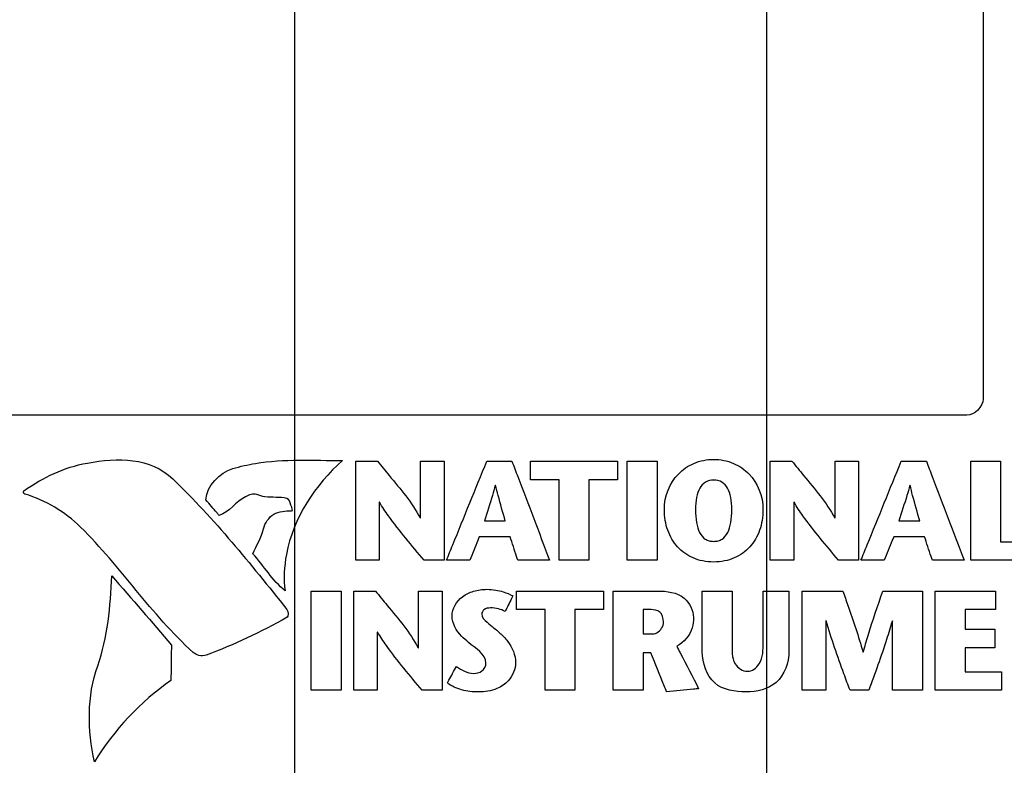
# Model space of a CAD drawing. Header units: inches. Extents: x 0 to 34, y 0 to 22.
# Tile 28 of 100: x 11.7 to 13.5, y 9.3 to 10.7. Entities that reach past the tile are written whole.
import ezdxf

# ---------------------------------------------------------------- set-up
doc = ezdxf.new("R2010")
doc.units = ezdxf.units.IN
doc.header["$LTSCALE"] = 1.87
doc.header["$MEASUREMENT"] = 0
doc.layers.get('0').update_dxf_attribs({"linetype": 'CONTINUOUS'})
doc.layers.add('DATUMCURVES', color=7, linetype='CONTINUOUS')
doc.layers.add('DIMENSIONS', color=7, linetype='CONTINUOUS')
doc.styles.get("Standard").update_dxf_attribs({"font": 'txt', "width": 0.8})
doc.dimstyles.new('DIMSTYLE_1', dxfattribs={"dimtxt": 0.125, "dimasz": 0.18, "dimexe": 0.18, "dimexo": 0.0625, "dimgap": 0.09, "dimtad": 0, "dimtih": 1, "dimtoh": 1, "dimdec": 3, "dimzin": 4, "dimdsep": 46, "dimtxsty": 'STANDARD', "dimblk": '_FILLED', "dimblk1": '_FILLED', "dimblk2": '_FILLED', "dimcen": 0.09, "dimadec": 0, "dimazin": 0, "dimtp": 0.001, "dimtm": 0.001, "dimtfac": 1, "dimtdec": 3, "dimtofl": 0, "dimtmove": 0, "dimatfit": 3, "dimldrblk": '_FILLED', "dimfxl": 1, "dimtolj": 1, "dimtzin": 4, "dimarcsym": 0})

# ---------------------------------------------------------------- blocks, each defined once
blk = doc.blocks.new('_FILLED')
at = {"color": 0, "linetype": 'BYBLOCK'}
blk.add_solid([(0, 0), (-1, 0.174), (-1, -0.174)], dxfattribs=at)
blk = doc.blocks.new('*D17')
at = {"layer": 'DIMENSIONS', "color": 2, "linetype": 'CONTINUOUS'}
for p, q in [((11.3041, 12.5223), (11.3041, 7.5765)), ((12.1791, 12.5223), (12.1791, 7.5765)), ((11.3041, 7.7015), (10.9473, 7.7015)), ((12.1791, 7.7015), (12.5391, 7.7015))]:
    blk.add_line(p, q, dxfattribs=at)
at = {"layer": 'DIMENSIONS', "color": 2, "linetype": 'CONTINUOUS', "xscale": 0.18, "yscale": 0.18, "zscale": 0.18}
blk.add_blockref('_FILLED', (11.3041, 7.7015), dxfattribs=at)
at = {"layer": 'DIMENSIONS', "color": 2, "linetype": 'CONTINUOUS', "xscale": 0.18, "yscale": 0.18, "zscale": 0.18, "rotation": 180}
blk.add_blockref('_FILLED', (12.1791, 7.7015), dxfattribs=at)
at = {"layer": 'DIMENSIONS', "color": 2, "linetype": 'CONTINUOUS', "width": 0.8}
for s, p in [('4X ', (9.3598, 7.639)), ('.875', (9.6598, 7.639)), ('[', (10.1848, 7.639)), ('22.23', (10.2848, 7.639)), (']', (10.7848, 7.639))]:
    blk.add_text(s, height=0.125, dxfattribs=at).set_placement(p)
blk = doc.blocks.new('*D18')
at = {"layer": 'DIMENSIONS', "color": 2, "linetype": 'CONTINUOUS'}
for p, q in [((12.1791, 12.5223), (12.1791, 7.3115)), ((13.0541, 12.5223), (13.0541, 7.3115)), ((12.1791, 7.4365), (11.8191, 7.4365)), ((13.0541, 7.4365), (13.3215, 7.4365))]:
    blk.add_line(p, q, dxfattribs=at)
at = {"layer": 'DIMENSIONS', "color": 2, "linetype": 'CONTINUOUS', "xscale": 0.18, "yscale": 0.18, "zscale": 0.18}
blk.add_blockref('_FILLED', (12.1791, 7.4365), dxfattribs=at)
at = {"layer": 'DIMENSIONS', "color": 2, "linetype": 'CONTINUOUS', "xscale": 0.18, "yscale": 0.18, "zscale": 0.18, "rotation": 180}
blk.add_blockref('_FILLED', (13.0541, 7.4365), dxfattribs=at)
at = {"layer": 'DIMENSIONS', "color": 2, "linetype": 'CONTINUOUS', "width": 0.8}
for s, p in [('.875', (13.584, 7.374)), ('[', (14.109, 7.374)), ('22.23', (14.209, 7.374)), (']', (14.709, 7.374)), ('4X', (13.384, 7.374))]:
    blk.add_text(s, height=0.125, dxfattribs=at).set_placement(p)
blk = doc.blocks.new('*D24')
at = {"layer": 'DIMENSIONS', "color": 2, "linetype": 'CONTINUOUS'}
for p, q in [((14.8785, 10.4104), (17.9417, 10.4104)), ((17.8167, 10.4104), (17.8167, 9.5889)), ((17.8167, 8.3393), (17.8167, 9.3389)), ((12.8766, 8.3393), (17.9417, 8.3393))]:
    blk.add_line(p, q, dxfattribs=at)
at = {"layer": 'DIMENSIONS', "color": 2, "linetype": 'CONTINUOUS', "xscale": 0.18, "yscale": 0.18, "zscale": 0.18}
for p, rotation in [((17.8167, 10.4104), 90), ((17.8167, 8.3393), 270)]:
    blk.add_blockref('_FILLED', p, dxfattribs=dict(at, rotation=rotation))
at = {"layer": 'DIMENSIONS', "color": 2, "linetype": 'CONTINUOUS', "width": 0.8}
for s, p in [('2.071', (17.1542, 9.4014)), ('[', (17.7792, 9.4014)), ('52.61', (17.8792, 9.4014)), (']', (18.3792, 9.4014))]:
    blk.add_text(s, height=0.125, dxfattribs=at).set_placement(p)

msp = doc.modelspace()

# ---------------------------------------------------------------- linework, layer by layer
at = {"color": 7, "linetype": 'CONTINUOUS'}
msp.add_arc((12.8141, 35.8768), 26.75, 262.80027, 277.19973, dxfattribs=at)
at = {"layer": 'DATUMCURVES', "color": 40, "linetype": 'CONTINUOUS'}
for points, knots in [([(13.4555, 14.6138, 0.8645), (13.4555, 14.3728, 0.8645), (13.4555, 12.831, 0.8645), (13.4555, 11.2891, 0.8645), (13.4555, 9.9881, 0.8645)], [0, 0, 0, 0, 0.15625, 1, 1, 1, 1]), ([(13.4255, 9.9581, 0.8645), (13.2297, 9.9581, 0.8645), (11.9764, 9.9581, 0.8645), (10.723, 9.9581, 0.8645), (9.6655, 9.9581, 0.8645)], [0, 0, 0, 0, 0.15625, 1, 1, 1, 1]), ([(12.0649, 9.8594, 0.8645), (12.0788, 9.8633, 0.8645), (12.1454, 9.8787, 0.8645), (12.2144, 9.874, 0.8645), (12.2682, 9.8744, 0.8645)], [0, 0, 0, 0, 0.211293, 1, 1, 1, 1]), ([(12.2682, 9.8744, 0.8645), (12.2178, 9.8294, 0.8645), (12.1633, 9.7466, 0.8645), (12.159, 9.655, 0.8645), (12.1619, 9.6326, 0.8645)], [0, 0, 0, 0, 0.749486, 1, 1, 1, 1]), ([(12.2928, 9.6893, 0.8645), (12.2928, 9.6989, 0.8645), (12.2928, 9.7601, 0.8645), (12.2928, 9.8214, 0.8645), (12.2928, 9.8731, 0.8645)], [0, 0, 0, 0, 0.15625, 1, 1, 1, 1]), ([(12.2928, 9.8731, 0.8645), (12.2949, 9.8731, 0.8645), (12.3083, 9.8731, 0.8645), (12.3217, 9.8731, 0.8645), (12.333, 9.8731, 0.8645)], [0, 0, 0, 0, 0.15625, 1, 1, 1, 1]), ([(12.333, 9.8731, 0.8645), (12.3402, 9.8642, 0.8645), (12.3678, 9.8301, 0.8645), (12.3972, 9.7966, 0.8645), (12.4123, 9.7678, 0.8645)], [0, 0, 0, 0, 0.261004, 1, 1, 1, 1]), ([(12.4128, 9.7678, 0.8645), (12.4128, 9.7733, 0.8645), (12.4128, 9.8084, 0.8645), (12.4128, 9.8435, 0.8645), (12.4128, 9.8731, 0.8645)], [0, 0, 0, 0, 0.15625, 1, 1, 1, 1]), ([(12.4128, 9.8731, 0.8645), (12.4151, 9.8731, 0.8645), (12.4296, 9.8731, 0.8645), (12.4442, 9.8731, 0.8645), (12.4564, 9.8731, 0.8645)], [0, 0, 0, 0, 0.15625, 1, 1, 1, 1]), ([(12.4564, 9.8731, 0.8645), (12.4564, 9.8635, 0.8645), (12.4564, 9.8023, 0.8645), (12.4564, 9.741, 0.8645), (12.4564, 9.6893, 0.8645)], [0, 0, 0, 0, 0.15625, 1, 1, 1, 1]), ([(12.4609, 9.6893, 0.8645), (12.4648, 9.6989, 0.8645), (12.4898, 9.7601, 0.8645), (12.5147, 9.8214, 0.8645), (12.5358, 9.8731, 0.8645)], [0, 0, 0, 0, 0.15625, 1, 1, 1, 1]), ([(12.5358, 9.8731, 0.8645), (12.5382, 9.8731, 0.8645), (12.5537, 9.8731, 0.8645), (12.5692, 9.8731, 0.8645), (12.5822, 9.8731, 0.8645)], [0, 0, 0, 0, 0.15625, 1, 1, 1, 1]), ([(12.5822, 9.8731, 0.8645), (12.5859, 9.8635, 0.8645), (12.6092, 9.8023, 0.8645), (12.6325, 9.741, 0.8645), (12.6521, 9.6893, 0.8645)], [0, 0, 0, 0, 0.15625, 1, 1, 1, 1]), ([(12.6166, 9.8387, 0.8645), (12.6166, 9.8405, 0.8645), (12.6166, 9.852, 0.8645), (12.6166, 9.8634, 0.8645), (12.6166, 9.8731, 0.8645)], [0, 0, 0, 0, 0.15625, 1, 1, 1, 1]), ([(12.6166, 9.8731, 0.8645), (12.6251, 9.8731, 0.8645), (12.6789, 9.8731, 0.8645), (12.7327, 9.8731, 0.8645), (12.7782, 9.8731, 0.8645)], [0, 0, 0, 0, 0.15625, 1, 1, 1, 1]), ([(12.7782, 9.8731, 0.8645), (12.7782, 9.8713, 0.8645), (12.7782, 9.8599, 0.8645), (12.7782, 9.8484, 0.8645), (12.7782, 9.8387, 0.8645)], [0, 0, 0, 0, 0.15625, 1, 1, 1, 1]), ([(12.796, 9.6893, 0.8645), (12.796, 9.6989, 0.8645), (12.796, 9.7601, 0.8645), (12.796, 9.8214, 0.8645), (12.796, 9.8731, 0.8645)], [0, 0, 0, 0, 0.15625, 1, 1, 1, 1]), ([(12.796, 9.8731, 0.8645), (12.7989, 9.8731, 0.8645), (12.8174, 9.8731, 0.8645), (12.8359, 9.8731, 0.8645), (12.8514, 9.8731, 0.8645)], [0, 0, 0, 0, 0.15625, 1, 1, 1, 1]), ([(12.8514, 9.8731, 0.8645), (12.8514, 9.8635, 0.8645), (12.8514, 9.8023, 0.8645), (12.8514, 9.741, 0.8645), (12.8514, 9.6893, 0.8645)], [0, 0, 0, 0, 0.15625, 1, 1, 1, 1]), ([(12.8648, 9.7833, 0.8645), (12.8648, 9.809, 0.8645), (12.8795, 9.8439, 0.8645), (12.9182, 9.8711, 0.8645), (12.9562, 9.8789, 0.8645), (12.9943, 9.8711, 0.8645), (13.033, 9.8439, 0.8645), (13.0476, 9.809, 0.8645), (13.0476, 9.7833, 0.8645)], [0, 0, 0, 0, 0.249984, 0.374975, 0.499967, 0.624975, 0.749984, 1, 1, 1, 1]), ([(13.061, 9.6893, 0.8645), (13.061, 9.6989, 0.8645), (13.061, 9.7601, 0.8645), (13.061, 9.8214, 0.8645), (13.061, 9.8731, 0.8645)], [0, 0, 0, 0, 0.15625, 1, 1, 1, 1]), ([(13.061, 9.8731, 0.8645), (13.0631, 9.8731, 0.8645), (13.0765, 9.8731, 0.8645), (13.0899, 9.8731, 0.8645), (13.1012, 9.8731, 0.8645)], [0, 0, 0, 0, 0.15625, 1, 1, 1, 1]), ([(13.1012, 9.8731, 0.8645), (13.1084, 9.8642, 0.8645), (13.136, 9.8301, 0.8645), (13.1654, 9.7966, 0.8645), (13.1805, 9.7678, 0.8645)], [0, 0, 0, 0, 0.26101, 1, 1, 1, 1]), ([(13.1811, 9.7678, 0.8645), (13.1811, 9.7733, 0.8645), (13.1811, 9.8084, 0.8645), (13.1811, 9.8435, 0.8645), (13.1811, 9.8731, 0.8645)], [0, 0, 0, 0, 0.15625, 1, 1, 1, 1]), ([(13.1811, 9.8731, 0.8645), (13.1833, 9.8731, 0.8645), (13.1979, 9.8731, 0.8645), (13.2124, 9.8731, 0.8645), (13.2246, 9.8731, 0.8645)], [0, 0, 0, 0, 0.15625, 1, 1, 1, 1]), ([(13.2246, 9.8731, 0.8645), (13.2246, 9.8635, 0.8645), (13.2246, 9.8023, 0.8645), (13.2246, 9.741, 0.8645), (13.2246, 9.6893, 0.8645)], [0, 0, 0, 0, 0.15625, 1, 1, 1, 1]), ([(13.2291, 9.6893, 0.8645), (13.233, 9.6989, 0.8645), (13.258, 9.7601, 0.8645), (13.2829, 9.8214, 0.8645), (13.304, 9.8731, 0.8645)], [0, 0, 0, 0, 0.15625, 1, 1, 1, 1]), ([(13.304, 9.8731, 0.8645), (13.3064, 9.8731, 0.8645), (13.3219, 9.8731, 0.8645), (13.3374, 9.8731, 0.8645), (13.3504, 9.8731, 0.8645)], [0, 0, 0, 0, 0.15625, 1, 1, 1, 1]), ([(13.3504, 9.8731, 0.8645), (13.3541, 9.8635, 0.8645), (13.3774, 9.8023, 0.8645), (13.4007, 9.741, 0.8645), (13.4203, 9.6893, 0.8645)], [0, 0, 0, 0, 0.15625, 1, 1, 1, 1]), ([(13.4327, 9.8731, 0.8645), (13.4355, 9.8731, 0.8645), (13.454, 9.8731, 0.8645), (13.4725, 9.8731, 0.8645), (13.4881, 9.8731, 0.8645)], [0, 0, 0, 0, 0.15625, 1, 1, 1, 1]), ([(13.4327, 9.6893, 0.8645), (13.4327, 9.6989, 0.8645), (13.4327, 9.7601, 0.8645), (13.4327, 9.8214, 0.8645), (13.4327, 9.8731, 0.8645)], [0, 0, 0, 0, 0.15625, 1, 1, 1, 1]), ([(13.4881, 9.8731, 0.8645), (13.4881, 9.8653, 0.8645), (13.4881, 9.8155, 0.8645), (13.4881, 9.7657, 0.8645), (13.4881, 9.7237, 0.8645)], [0, 0, 0, 0, 0.15625, 1, 1, 1, 1]), ([(12.6697, 9.8387, 0.8645), (12.6669, 9.8387, 0.8645), (12.6493, 9.8387, 0.8645), (12.6316, 9.8387, 0.8645), (12.6166, 9.8387, 0.8645)], [0, 0, 0, 0, 0.15625, 1, 1, 1, 1]), ([(12.6697, 9.6893, 0.8645), (12.6697, 9.6971, 0.8645), (12.6697, 9.7469, 0.8645), (12.6697, 9.7967, 0.8645), (12.6697, 9.8387, 0.8645)], [0, 0, 0, 0, 0.15625, 1, 1, 1, 1]), ([(12.7782, 9.8387, 0.8645), (12.7754, 9.8387, 0.8645), (12.7577, 9.8387, 0.8645), (12.74, 9.8387, 0.8645), (12.7251, 9.8387, 0.8645)], [0, 0, 0, 0, 0.15625, 1, 1, 1, 1]), ([(12.7251, 9.8387, 0.8645), (12.7251, 9.8309, 0.8645), (12.7251, 9.7811, 0.8645), (12.7251, 9.7313, 0.8645), (12.7251, 9.6893, 0.8645)], [0, 0, 0, 0, 0.15625, 1, 1, 1, 1]), ([(12.9898, 9.7833, 0.8645), (12.9898, 9.7996, 0.8645), (12.986, 9.8201, 0.8645), (12.9725, 9.8352, 0.8645), (12.9562, 9.8393, 0.8645), (12.94, 9.8352, 0.8645), (12.9265, 9.8201, 0.8645), (12.9226, 9.7996, 0.8645), (12.9226, 9.7833, 0.8645)], [0, 0, 0, 0, 0.250007, 0.375011, 0.500015, 0.625011, 0.750007, 1, 1, 1, 1]), ([(12.5515, 9.8279, 0.8645), (12.5499, 9.8218, 0.8645), (12.5436, 9.7998, 0.8645), (12.5362, 9.7781, 0.8645), (12.5313, 9.7623, 0.8645)], [0, 0, 0, 0, 0.276524, 1, 1, 1, 1]), ([(12.5699, 9.7623, 0.8645), (12.5655, 9.7781, 0.8645), (12.5592, 9.7999, 0.8645), (12.5536, 9.8218, 0.8645), (12.552, 9.8279, 0.8645)], [0, 0, 0, 0, 0.722624, 1, 1, 1, 1]), ([(13.3197, 9.8279, 0.8645), (13.3181, 9.8218, 0.8645), (13.3118, 9.7998, 0.8645), (13.3044, 9.7781, 0.8645), (13.2995, 9.7623, 0.8645)], [0, 0, 0, 0, 0.276539, 1, 1, 1, 1]), ([(13.3381, 9.7623, 0.8645), (13.3337, 9.7781, 0.8645), (13.3274, 9.7999, 0.8645), (13.3218, 9.8218, 0.8645), (13.3202, 9.8279, 0.8645)], [0, 0, 0, 0, 0.722601, 1, 1, 1, 1]), ([(12.0395, 9.7725, 0.8645), (12.0383, 9.774, 0.8645), (12.0301, 9.7837, 0.8645), (12.022, 9.7934, 0.8645), (12.0151, 9.8015, 0.8645)], [0, 0, 0, 0, 0.15625, 1, 1, 1, 1]), ([(12.1653, 9.8037, 0.8645), (12.1521, 9.8072, 0.8645), (12.1326, 9.8044, 0.8645), (12.1141, 9.8092, 0.8645), (12.1092, 9.8111, 0.8645)], [0, 0, 0, 0, 0.721847, 1, 1, 1, 1]), ([(12.1737, 9.7807, 0.8645), (12.1773, 9.7806, 0.8645), (12.1709, 9.7945, 0.8645), (12.1699, 9.8024, 0.8645), (12.1653, 9.8037, 0.8645)], [0, 0, 0, 0, 0.42995, 1, 1, 1, 1]), ([(12.3364, 9.797, 0.8645), (12.3364, 9.7913, 0.8645), (12.3364, 9.7555, 0.8645), (12.3364, 9.7196, 0.8645), (12.3364, 9.6893, 0.8645)], [0, 0, 0, 0, 0.15625, 1, 1, 1, 1]), ([(12.4194, 9.6893, 0.8645), (12.3969, 9.7165, 0.8645), (12.3675, 9.7509, 0.8645), (12.3419, 9.7883, 0.8645), (12.3369, 9.797, 0.8645)], [0, 0, 0, 0, 0.779672, 1, 1, 1, 1]), ([(13.0476, 9.7833, 0.8645), (13.0476, 9.7696, 0.8645), (13.0433, 9.7437, 0.8645), (13.0249, 9.7124, 0.8645), (13.0007, 9.6949, 0.8645), (12.9768, 9.6875, 0.8645), (12.9562, 9.6855, 0.8645), (12.9356, 9.6875, 0.8645), (12.9118, 9.6949, 0.8645), (12.8876, 9.7124, 0.8645), (12.8692, 9.7437, 0.8645), (12.8648, 9.7696, 0.8645), (12.8648, 9.7833, 0.8645)], [0, 0, 0, 0, 0.125008, 0.250015, 0.375023, 0.437527, 0.500031, 0.562527, 0.625023, 0.750015, 0.875008, 1, 1, 1, 1]), ([(12.9226, 9.7833, 0.8645), (12.9226, 9.766, 0.8645), (12.9259, 9.7439, 0.8645), (12.938, 9.7295, 0.8645), (12.9474, 9.7252, 0.8645), (12.9562, 9.7241, 0.8645), (12.9651, 9.7252, 0.8645), (12.9745, 9.7295, 0.8645), (12.9865, 9.7439, 0.8645), (12.9898, 9.766, 0.8645), (12.9898, 9.7833, 0.8645)], [0, 0, 0, 0, 0.249993, 0.374989, 0.437488, 0.499986, 0.562488, 0.624989, 0.749993, 1, 1, 1, 1]), ([(13.1046, 9.797, 0.8645), (13.1046, 9.7913, 0.8645), (13.1046, 9.7555, 0.8645), (13.1046, 9.7196, 0.8645), (13.1046, 9.6893, 0.8645)], [0, 0, 0, 0, 0.15625, 1, 1, 1, 1]), ([(13.1876, 9.6893, 0.8645), (13.1651, 9.7165, 0.8645), (13.1357, 9.7509, 0.8645), (13.1101, 9.7883, 0.8645), (13.1052, 9.797, 0.8645)], [0, 0, 0, 0, 0.779681, 1, 1, 1, 1]), ([(12.1217, 9.7476, 0.8645), (12.1245, 9.7583, 0.8645), (12.1384, 9.7797, 0.8645), (12.1626, 9.781, 0.8645), (12.1737, 9.7807, 0.8645)], [0, 0, 0, 0, 0.500627, 1, 1, 1, 1]), ([(12.5313, 9.7623, 0.8645), (12.5333, 9.7623, 0.8645), (12.5462, 9.7623, 0.8645), (12.559, 9.7623, 0.8645), (12.5699, 9.7623, 0.8645)], [0, 0, 0, 0, 0.15625, 1, 1, 1, 1]), ([(13.2995, 9.7623, 0.8645), (13.3015, 9.7623, 0.8645), (13.3144, 9.7623, 0.8645), (13.3272, 9.7623, 0.8645), (13.3381, 9.7623, 0.8645)], [0, 0, 0, 0, 0.15625, 1, 1, 1, 1]), ([(12.5218, 9.7331, 0.8645), (12.5209, 9.7309, 0.8645), (12.5151, 9.7162, 0.8645), (12.5092, 9.7016, 0.8645), (12.5042, 9.6893, 0.8645)], [0, 0, 0, 0, 0.15625, 1, 1, 1, 1]), ([(12.5788, 9.7331, 0.8645), (12.5759, 9.7331, 0.8645), (12.5569, 9.7331, 0.8645), (12.5379, 9.7331, 0.8645), (12.5218, 9.7331, 0.8645)], [0, 0, 0, 0, 0.15625, 1, 1, 1, 1]), ([(12.5933, 9.6893, 0.8645), (12.5925, 9.6916, 0.8645), (12.5877, 9.7062, 0.8645), (12.5829, 9.7208, 0.8645), (12.5788, 9.7331, 0.8645)], [0, 0, 0, 0, 0.15625, 1, 1, 1, 1]), ([(13.29, 9.7331, 0.8645), (13.2891, 9.7309, 0.8645), (13.2833, 9.7162, 0.8645), (13.2774, 9.7016, 0.8645), (13.2724, 9.6893, 0.8645)], [0, 0, 0, 0, 0.15625, 1, 1, 1, 1]), ([(13.347, 9.7331, 0.8645), (13.3441, 9.7331, 0.8645), (13.3251, 9.7331, 0.8645), (13.3061, 9.7331, 0.8645), (13.29, 9.7331, 0.8645)], [0, 0, 0, 0, 0.15625, 1, 1, 1, 1]), ([(13.3615, 9.6893, 0.8645), (13.3607, 9.6916, 0.8645), (13.3559, 9.7062, 0.8645), (13.3511, 9.7208, 0.8645), (13.347, 9.7331, 0.8645)], [0, 0, 0, 0, 0.15625, 1, 1, 1, 1]), ([(13.4881, 9.7237, 0.8645), (13.4916, 9.7237, 0.8645), (13.514, 9.7237, 0.8645), (13.5364, 9.7237, 0.8645), (13.5553, 9.7237, 0.8645)], [0, 0, 0, 0, 0.15625, 1, 1, 1, 1]), ([(12.3364, 9.6893, 0.8645), (12.3341, 9.6893, 0.8645), (12.3196, 9.6893, 0.8645), (12.3051, 9.6893, 0.8645), (12.2928, 9.6893, 0.8645)], [0, 0, 0, 0, 0.15625, 1, 1, 1, 1]), ([(12.4564, 9.6893, 0.8645), (12.4545, 9.6893, 0.8645), (12.4422, 9.6893, 0.8645), (12.4298, 9.6893, 0.8645), (12.4194, 9.6893, 0.8645)], [0, 0, 0, 0, 0.15625, 1, 1, 1, 1]), ([(12.5042, 9.6893, 0.8645), (12.502, 9.6893, 0.8645), (12.4875, 9.6893, 0.8645), (12.4731, 9.6893, 0.8645), (12.4609, 9.6893, 0.8645)], [0, 0, 0, 0, 0.15625, 1, 1, 1, 1]), ([(12.6521, 9.6893, 0.8645), (12.649, 9.6893, 0.8645), (12.6294, 9.6893, 0.8645), (12.6098, 9.6893, 0.8645), (12.5933, 9.6893, 0.8645)], [0, 0, 0, 0, 0.15625, 1, 1, 1, 1]), ([(12.7251, 9.6893, 0.8645), (12.7222, 9.6893, 0.8645), (12.7038, 9.6893, 0.8645), (12.6853, 9.6893, 0.8645), (12.6697, 9.6893, 0.8645)], [0, 0, 0, 0, 0.15625, 1, 1, 1, 1]), ([(12.8514, 9.6893, 0.8645), (12.8486, 9.6893, 0.8645), (12.8301, 9.6893, 0.8645), (12.8116, 9.6893, 0.8645), (12.796, 9.6893, 0.8645)], [0, 0, 0, 0, 0.15625, 1, 1, 1, 1]), ([(13.1046, 9.6893, 0.8645), (13.1024, 9.6893, 0.8645), (13.0878, 9.6893, 0.8645), (13.0733, 9.6893, 0.8645), (13.061, 9.6893, 0.8645)], [0, 0, 0, 0, 0.15625, 1, 1, 1, 1]), ([(13.2246, 9.6893, 0.8645), (13.2227, 9.6893, 0.8645), (13.2104, 9.6893, 0.8645), (13.198, 9.6893, 0.8645), (13.1876, 9.6893, 0.8645)], [0, 0, 0, 0, 0.15625, 1, 1, 1, 1]), ([(13.2724, 9.6893, 0.8645), (13.2702, 9.6893, 0.8645), (13.2557, 9.6893, 0.8645), (13.2413, 9.6893, 0.8645), (13.2291, 9.6893, 0.8645)], [0, 0, 0, 0, 0.15625, 1, 1, 1, 1]), ([(13.4203, 9.6893, 0.8645), (13.4172, 9.6893, 0.8645), (13.3976, 9.6893, 0.8645), (13.378, 9.6893, 0.8645), (13.3615, 9.6893, 0.8645)], [0, 0, 0, 0, 0.15625, 1, 1, 1, 1]), ([(13.5553, 9.6893, 0.8645), (13.5489, 9.6893, 0.8645), (13.508, 9.6893, 0.8645), (13.4671, 9.6893, 0.8645), (13.4327, 9.6893, 0.8645)], [0, 0, 0, 0, 0.15625, 1, 1, 1, 1]), ([(12.2101, 9.4485, 0.8645), (12.2101, 9.4581, 0.8645), (12.2101, 9.5194, 0.8645), (12.2101, 9.5807, 0.8645), (12.2101, 9.6324, 0.8645)], [0, 0, 0, 0, 0.15625, 1, 1, 1, 1]), ([(12.2101, 9.6324, 0.8645), (12.213, 9.6324, 0.8645), (12.2315, 9.6324, 0.8645), (12.2499, 9.6324, 0.8645), (12.2655, 9.6324, 0.8645)], [0, 0, 0, 0, 0.15625, 1, 1, 1, 1]), ([(12.2655, 9.6324, 0.8645), (12.2655, 9.6228, 0.8645), (12.2655, 9.5615, 0.8645), (12.2655, 9.5002, 0.8645), (12.2655, 9.4485, 0.8645)], [0, 0, 0, 0, 0.15625, 1, 1, 1, 1]), ([(12.2891, 9.4485, 0.8645), (12.2891, 9.4581, 0.8645), (12.2891, 9.5194, 0.8645), (12.2891, 9.5807, 0.8645), (12.2891, 9.6324, 0.8645)], [0, 0, 0, 0, 0.15625, 1, 1, 1, 1]), ([(12.2891, 9.6324, 0.8645), (12.2912, 9.6324, 0.8645), (12.3046, 9.6324, 0.8645), (12.318, 9.6324, 0.8645), (12.3293, 9.6324, 0.8645)], [0, 0, 0, 0, 0.15625, 1, 1, 1, 1]), ([(12.3293, 9.6324, 0.8645), (12.3366, 9.6235, 0.8645), (12.3641, 9.5893, 0.8645), (12.3935, 9.5558, 0.8645), (12.4086, 9.5271, 0.8645)], [0, 0, 0, 0, 0.26101, 1, 1, 1, 1]), ([(12.4092, 9.5271, 0.8645), (12.4092, 9.5325, 0.8645), (12.4092, 9.5676, 0.8645), (12.4092, 9.6027, 0.8645), (12.4092, 9.6324, 0.8645)], [0, 0, 0, 0, 0.15625, 1, 1, 1, 1]), ([(12.4092, 9.6324, 0.8645), (12.4114, 9.6324, 0.8645), (12.426, 9.6324, 0.8645), (12.4405, 9.6324, 0.8645), (12.4528, 9.6324, 0.8645)], [0, 0, 0, 0, 0.15625, 1, 1, 1, 1]), ([(12.4528, 9.6324, 0.8645), (12.4528, 9.6228, 0.8645), (12.4528, 9.5615, 0.8645), (12.4528, 9.5002, 0.8645), (12.4528, 9.4485, 0.8645)], [0, 0, 0, 0, 0.15625, 1, 1, 1, 1]), ([(12.4714, 9.5861, 0.8645), (12.4714, 9.5997, 0.8645), (12.4843, 9.6211, 0.8645), (12.5114, 9.6332, 0.8645), (12.533, 9.6363, 0.8645), (12.5516, 9.6347, 0.8645), (12.5678, 9.6307, 0.8645), (12.5784, 9.6266, 0.8645), (12.5838, 9.6232, 0.8645)], [0, 0, 0, 0, 0.292904, 0.457899, 0.638057, 0.757541, 0.861121, 1, 1, 1, 1]), ([(12.5838, 9.6232, 0.8645), (12.5831, 9.6217, 0.8645), (12.5784, 9.612, 0.8645), (12.5736, 9.6024, 0.8645), (12.5696, 9.5943, 0.8645)], [0, 0, 0, 0, 0.15625, 1, 1, 1, 1]), ([(12.5907, 9.598, 0.8645), (12.5907, 9.5998, 0.8645), (12.5907, 9.6112, 0.8645), (12.5907, 9.6227, 0.8645), (12.5907, 9.6324, 0.8645)], [0, 0, 0, 0, 0.15625, 1, 1, 1, 1]), ([(12.5907, 9.6324, 0.8645), (12.5991, 9.6324, 0.8645), (12.6529, 9.6324, 0.8645), (12.7067, 9.6324, 0.8645), (12.7522, 9.6324, 0.8645)], [0, 0, 0, 0, 0.15625, 1, 1, 1, 1]), ([(12.7522, 9.6324, 0.8645), (12.7522, 9.6306, 0.8645), (12.7522, 9.6191, 0.8645), (12.7522, 9.6076, 0.8645), (12.7522, 9.598, 0.8645)], [0, 0, 0, 0, 0.15625, 1, 1, 1, 1]), ([(12.77, 9.6324, 0.8645), (12.7743, 9.6324, 0.8645), (12.8016, 9.6324, 0.8645), (12.8289, 9.6324, 0.8645), (12.852, 9.6324, 0.8645)], [0, 0, 0, 0, 0.15625, 1, 1, 1, 1]), ([(12.77, 9.4485, 0.8645), (12.77, 9.4581, 0.8645), (12.77, 9.5194, 0.8645), (12.77, 9.5807, 0.8645), (12.77, 9.6324, 0.8645)], [0, 0, 0, 0, 0.15625, 1, 1, 1, 1]), ([(12.852, 9.6324, 0.8645), (12.8691, 9.6324, 0.8645), (12.9031, 9.6286, 0.8645), (12.9187, 9.5965, 0.8645), (12.9187, 9.5833, 0.8645)], [0, 0, 0, 0, 0.563607, 1, 1, 1, 1]), ([(12.9352, 9.52, 0.8645), (12.9352, 9.5258, 0.8645), (12.9352, 9.5633, 0.8645), (12.9352, 9.6008, 0.8645), (12.9352, 9.6324, 0.8645)], [0, 0, 0, 0, 0.15625, 1, 1, 1, 1]), ([(12.9352, 9.6324, 0.8645), (12.9381, 9.6324, 0.8645), (12.9566, 9.6324, 0.8645), (12.975, 9.6324, 0.8645), (12.9906, 9.6324, 0.8645)], [0, 0, 0, 0, 0.15625, 1, 1, 1, 1]), ([(12.9906, 9.6324, 0.8645), (12.9906, 9.6274, 0.8645), (12.9906, 9.5953, 0.8645), (12.9906, 9.5633, 0.8645), (12.9906, 9.5362, 0.8645)], [0, 0, 0, 0, 0.15625, 1, 1, 1, 1]), ([(13.0479, 9.537, 0.8645), (13.0479, 9.542, 0.8645), (13.0479, 9.5738, 0.8645), (13.0479, 9.6056, 0.8645), (13.0479, 9.6324, 0.8645)], [0, 0, 0, 0, 0.15625, 1, 1, 1, 1]), ([(13.0479, 9.6324, 0.8645), (13.0504, 9.6324, 0.8645), (13.0663, 9.6324, 0.8645), (13.0823, 9.6324, 0.8645), (13.0957, 9.6324, 0.8645)], [0, 0, 0, 0, 0.15625, 1, 1, 1, 1]), ([(13.0957, 9.6324, 0.8645), (13.0957, 9.6266, 0.8645), (13.0957, 9.5896, 0.8645), (13.0957, 9.5525, 0.8645), (13.0957, 9.5213, 0.8645)], [0, 0, 0, 0, 0.15625, 1, 1, 1, 1]), ([(13.1204, 9.4485, 0.8645), (13.1204, 9.4581, 0.8645), (13.1204, 9.5194, 0.8645), (13.1204, 9.5807, 0.8645), (13.1204, 9.6324, 0.8645)], [0, 0, 0, 0, 0.15625, 1, 1, 1, 1]), ([(13.1204, 9.6324, 0.8645), (13.1243, 9.6324, 0.8645), (13.1493, 9.6324, 0.8645), (13.1744, 9.6324, 0.8645), (13.1955, 9.6324, 0.8645)], [0, 0, 0, 0, 0.15625, 1, 1, 1, 1]), ([(13.1955, 9.6324, 0.8645), (13.1987, 9.6235, 0.8645), (13.2121, 9.5861, 0.8645), (13.2247, 9.5484, 0.8645), (13.2331, 9.5192, 0.8645)], [0, 0, 0, 0, 0.235679, 1, 1, 1, 1]), ([(13.2336, 9.5192, 0.8645), (13.2364, 9.5295, 0.8645), (13.2474, 9.5676, 0.8645), (13.2604, 9.605, 0.8645), (13.2698, 9.6324, 0.8645)], [0, 0, 0, 0, 0.2707, 1, 1, 1, 1]), ([(13.2698, 9.6324, 0.8645), (13.2736, 9.6324, 0.8645), (13.2982, 9.6324, 0.8645), (13.3227, 9.6324, 0.8645), (13.3434, 9.6324, 0.8645)], [0, 0, 0, 0, 0.15625, 1, 1, 1, 1]), ([(13.3434, 9.6324, 0.8645), (13.3434, 9.6228, 0.8645), (13.3434, 9.5615, 0.8645), (13.3434, 9.5002, 0.8645), (13.3434, 9.4485, 0.8645)], [0, 0, 0, 0, 0.15625, 1, 1, 1, 1]), ([(13.367, 9.4485, 0.8645), (13.367, 9.4581, 0.8645), (13.367, 9.5194, 0.8645), (13.367, 9.5807, 0.8645), (13.367, 9.6324, 0.8645)], [0, 0, 0, 0, 0.15625, 1, 1, 1, 1]), ([(13.367, 9.6324, 0.8645), (13.3728, 9.6324, 0.8645), (13.41, 9.6324, 0.8645), (13.4472, 9.6324, 0.8645), (13.4786, 9.6324, 0.8645)], [0, 0, 0, 0, 0.15625, 1, 1, 1, 1]), ([(13.4786, 9.6324, 0.8645), (13.4786, 9.6306, 0.8645), (13.4786, 9.6191, 0.8645), (13.4786, 9.6076, 0.8645), (13.4786, 9.598, 0.8645)], [0, 0, 0, 0, 0.15625, 1, 1, 1, 1]), ([(12.5696, 9.5943, 0.8645), (12.5658, 9.5966, 0.8645), (12.5568, 9.6001, 0.8645), (12.5436, 9.6017, 0.8645), (12.5304, 9.6001, 0.8645), (12.5232, 9.5864, 0.8645), (12.5404, 9.5705, 0.8645), (12.5521, 9.5616, 0.8645), (12.5597, 9.5546, 0.8645)], [0, 0, 0, 0, 0.136278, 0.285388, 0.413521, 0.503919, 0.688447, 1, 1, 1, 1]), ([(12.5019, 9.537, 0.8645), (12.4975, 9.5408, 0.8645), (12.4825, 9.553, 0.8645), (12.4714, 9.5723, 0.8645), (12.4714, 9.5861, 0.8645)], [0, 0, 0, 0, 0.294533, 1, 1, 1, 1]), ([(12.6437, 9.598, 0.8645), (12.6409, 9.598, 0.8645), (12.6233, 9.598, 0.8645), (12.6056, 9.598, 0.8645), (12.5907, 9.598, 0.8645)], [0, 0, 0, 0, 0.15625, 1, 1, 1, 1]), ([(12.6437, 9.4485, 0.8645), (12.6437, 9.4563, 0.8645), (12.6437, 9.5061, 0.8645), (12.6437, 9.5559, 0.8645), (12.6437, 9.598, 0.8645)], [0, 0, 0, 0, 0.15625, 1, 1, 1, 1]), ([(12.7522, 9.598, 0.8645), (12.7494, 9.598, 0.8645), (12.7317, 9.598, 0.8645), (12.714, 9.598, 0.8645), (12.6991, 9.598, 0.8645)], [0, 0, 0, 0, 0.15625, 1, 1, 1, 1]), ([(12.6991, 9.598, 0.8645), (12.6991, 9.5902, 0.8645), (12.6991, 9.5404, 0.8645), (12.6991, 9.4906, 0.8645), (12.6991, 9.4485, 0.8645)], [0, 0, 0, 0, 0.15625, 1, 1, 1, 1]), ([(12.8401, 9.598, 0.8645), (12.8394, 9.598, 0.8645), (12.8345, 9.598, 0.8645), (12.8296, 9.598, 0.8645), (12.8254, 9.598, 0.8645)], [0, 0, 0, 0, 0.15625, 1, 1, 1, 1]), ([(12.8254, 9.598, 0.8645), (12.8254, 9.5956, 0.8645), (12.8254, 9.5806, 0.8645), (12.8254, 9.5655, 0.8645), (12.8254, 9.5528, 0.8645)], [0, 0, 0, 0, 0.15625, 1, 1, 1, 1]), ([(12.8633, 9.5754, 0.8645), (12.8633, 9.5819, 0.8645), (12.8592, 9.5958, 0.8645), (12.8457, 9.598, 0.8645), (12.8401, 9.598, 0.8645)], [0, 0, 0, 0, 0.539306, 1, 1, 1, 1]), ([(12.9187, 9.5833, 0.8645), (12.9187, 9.5769, 0.8645), (12.9167, 9.5556, 0.8645), (12.901, 9.5368, 0.8645), (12.8877, 9.5302, 0.8645)], [0, 0, 0, 0, 0.300701, 1, 1, 1, 1]), ([(13.4786, 9.598, 0.8645), (13.4757, 9.598, 0.8645), (13.457, 9.598, 0.8645), (13.4382, 9.598, 0.8645), (13.4224, 9.598, 0.8645)], [0, 0, 0, 0, 0.15625, 1, 1, 1, 1]), ([(13.4224, 9.598, 0.8645), (13.4224, 9.5961, 0.8645), (13.4224, 9.584, 0.8645), (13.4224, 9.5719, 0.8645), (13.4224, 9.5617, 0.8645)], [0, 0, 0, 0, 0.15625, 1, 1, 1, 1]), ([(12.8412, 9.5528, 0.8645), (12.8445, 9.5528, 0.8645), (12.856, 9.5549, 0.8645), (12.8633, 9.5674, 0.8645), (12.8633, 9.5754, 0.8645)], [0, 0, 0, 0, 0.292346, 1, 1, 1, 1]), ([(13.164, 9.5772, 0.8645), (13.164, 9.5705, 0.8645), (13.164, 9.5276, 0.8645), (13.164, 9.4847, 0.8645), (13.164, 9.4485, 0.8645)], [0, 0, 0, 0, 0.15625, 1, 1, 1, 1]), ([(13.2089, 9.4485, 0.8645), (13.2051, 9.4586, 0.8645), (13.1893, 9.5011, 0.8645), (13.1745, 9.5441, 0.8645), (13.1645, 9.5772, 0.8645)], [0, 0, 0, 0, 0.237317, 1, 1, 1, 1]), ([(13.2874, 9.5772, 0.8645), (13.284, 9.5656, 0.8645), (13.2706, 9.5223, 0.8645), (13.2552, 9.4797, 0.8645), (13.2438, 9.4485, 0.8645)], [0, 0, 0, 0, 0.267539, 1, 1, 1, 1]), ([(13.2879, 9.4485, 0.8645), (13.2879, 9.4552, 0.8645), (13.2879, 9.4981, 0.8645), (13.2879, 9.541, 0.8645), (13.2879, 9.5772, 0.8645)], [0, 0, 0, 0, 0.15625, 1, 1, 1, 1]), ([(12.3327, 9.5562, 0.8645), (12.3327, 9.5506, 0.8645), (12.3327, 9.5147, 0.8645), (12.3327, 9.4788, 0.8645), (12.3327, 9.4485, 0.8645)], [0, 0, 0, 0, 0.15625, 1, 1, 1, 1]), ([(12.4157, 9.4485, 0.8645), (12.3933, 9.4757, 0.8645), (12.3638, 9.5101, 0.8645), (12.3383, 9.5476, 0.8645), (12.3333, 9.5562, 0.8645)], [0, 0, 0, 0, 0.779669, 1, 1, 1, 1]), ([(12.5597, 9.5546, 0.8645), (12.5648, 9.5498, 0.8645), (12.5801, 9.5352, 0.8645), (12.5891, 9.5137, 0.8645), (12.5891, 9.4995, 0.8645)], [0, 0, 0, 0, 0.330983, 1, 1, 1, 1]), ([(12.8254, 9.5528, 0.8645), (12.8263, 9.5528, 0.8645), (12.8315, 9.5528, 0.8645), (12.8368, 9.5528, 0.8645), (12.8412, 9.5528, 0.8645)], [0, 0, 0, 0, 0.15625, 1, 1, 1, 1]), ([(13.4224, 9.5617, 0.8645), (13.4253, 9.5617, 0.8645), (13.4436, 9.5617, 0.8645), (13.4619, 9.5617, 0.8645), (13.4773, 9.5617, 0.8645)], [0, 0, 0, 0, 0.15625, 1, 1, 1, 1]), ([(13.4773, 9.5617, 0.8645), (13.4773, 9.5599, 0.8645), (13.4773, 9.5485, 0.8645), (13.4773, 9.537, 0.8645), (13.4773, 9.5273, 0.8645)], [0, 0, 0, 0, 0.15625, 1, 1, 1, 1]), ([(11.9511, 9.5318, 0.8645), (11.9511, 9.5284, 0.8645), (11.9508, 9.5068, 0.8645), (11.9505, 9.4852, 0.8645), (11.9502, 9.4669, 0.8645)], [0, 0, 0, 0, 0.15625, 1, 1, 1, 1]), ([(12.8877, 9.5302, 0.8645), (12.8898, 9.5261, 0.8645), (12.9034, 9.4998, 0.8645), (12.9169, 9.4736, 0.8645), (12.9284, 9.4514, 0.8645)], [0, 0, 0, 0, 0.15625, 1, 1, 1, 1]), ([(12.9906, 9.5362, 0.8645), (12.9906, 9.5232, 0.8645), (12.9877, 9.4989, 0.8645), (13.0101, 9.4837, 0.8645), (13.019, 9.4837, 0.8645)], [0, 0, 0, 0, 0.592916, 1, 1, 1, 1]), ([(13.019, 9.4837, 0.8645), (13.0274, 9.4837, 0.8645), (13.0483, 9.4999, 0.8645), (13.0479, 9.5235, 0.8645), (13.0479, 9.537, 0.8645)], [0, 0, 0, 0, 0.384529, 1, 1, 1, 1]), ([(13.4773, 9.5273, 0.8645), (13.4744, 9.5273, 0.8645), (13.4561, 9.5273, 0.8645), (13.4378, 9.5273, 0.8645), (13.4224, 9.5273, 0.8645)], [0, 0, 0, 0, 0.15625, 1, 1, 1, 1]), ([(13.4224, 9.5273, 0.8645), (13.4224, 9.525, 0.8645), (13.4224, 9.5102, 0.8645), (13.4224, 9.4954, 0.8645), (13.4224, 9.4829, 0.8645)], [0, 0, 0, 0, 0.15625, 1, 1, 1, 1]), ([(12.8399, 9.5181, 0.8645), (12.8391, 9.5181, 0.8645), (12.8343, 9.5181, 0.8645), (12.8295, 9.5181, 0.8645), (12.8254, 9.5181, 0.8645)], [0, 0, 0, 0, 0.15625, 1, 1, 1, 1]), ([(12.8254, 9.5181, 0.8645), (12.8254, 9.5145, 0.8645), (12.8254, 9.4913, 0.8645), (12.8254, 9.4681, 0.8645), (12.8254, 9.4485, 0.8645)], [0, 0, 0, 0, 0.15625, 1, 1, 1, 1]), ([(12.869, 9.4454, 0.8645), (12.8675, 9.4492, 0.8645), (12.8578, 9.4734, 0.8645), (12.8481, 9.4977, 0.8645), (12.8399, 9.5181, 0.8645)], [0, 0, 0, 0, 0.15625, 1, 1, 1, 1]), ([(13.0164, 9.4454, 0.8645), (12.9962, 9.4454, 0.8645), (12.9498, 9.4526, 0.8645), (12.9352, 9.4992, 0.8645), (12.9352, 9.52, 0.8645)], [0, 0, 0, 0, 0.493067, 1, 1, 1, 1]), ([(13.0957, 9.5213, 0.8645), (13.0957, 9.5002, 0.8645), (13.0804, 9.455, 0.8645), (13.0357, 9.4454, 0.8645), (13.0164, 9.4454, 0.8645)], [0, 0, 0, 0, 0.521242, 1, 1, 1, 1]), ([(12.5891, 9.4995, 0.8645), (12.5891, 9.4875, 0.8645), (12.5798, 9.4667, 0.8645), (12.5526, 9.4482, 0.8645), (12.5266, 9.4447, 0.8645), (12.5046, 9.446, 0.8645), (12.4846, 9.4497, 0.8645), (12.4704, 9.4561, 0.8645), (12.4627, 9.4622, 0.8645)], [0, 0, 0, 0, 0.228084, 0.391442, 0.611268, 0.713611, 0.813536, 1, 1, 1, 1]), ([(12.4627, 9.4622, 0.8645), (12.4636, 9.4638, 0.8645), (12.4692, 9.4739, 0.8645), (12.4748, 9.4841, 0.8645), (12.4796, 9.4926, 0.8645)], [0, 0, 0, 0, 0.15625, 1, 1, 1, 1]), ([(12.4796, 9.4926, 0.8645), (12.4886, 9.4857, 0.8645), (12.5047, 9.4772, 0.8645), (12.5281, 9.4821, 0.8645), (12.5342, 9.4935, 0.8645), (12.5342, 9.499, 0.8645)], [0, 0, 0, 0, 0.510101, 0.753579, 1, 1, 1, 1]), ([(13.4224, 9.4829, 0.8645), (13.4259, 9.4829, 0.8645), (13.4484, 9.4829, 0.8645), (13.4709, 9.4829, 0.8645), (13.4899, 9.4829, 0.8645)], [0, 0, 0, 0, 0.15625, 1, 1, 1, 1]), ([(13.4899, 9.4829, 0.8645), (13.4899, 9.4811, 0.8645), (13.4899, 9.4697, 0.8645), (13.4899, 9.4582, 0.8645), (13.4899, 9.4485, 0.8645)], [0, 0, 0, 0, 0.15625, 1, 1, 1, 1]), ([(12.2655, 9.4485, 0.8645), (12.2626, 9.4485, 0.8645), (12.2442, 9.4485, 0.8645), (12.2257, 9.4485, 0.8645), (12.2101, 9.4485, 0.8645)], [0, 0, 0, 0, 0.15625, 1, 1, 1, 1]), ([(12.3327, 9.4485, 0.8645), (12.3305, 9.4485, 0.8645), (12.3159, 9.4485, 0.8645), (12.3014, 9.4485, 0.8645), (12.2891, 9.4485, 0.8645)], [0, 0, 0, 0, 0.15625, 1, 1, 1, 1]), ([(12.4528, 9.4485, 0.8645), (12.4508, 9.4485, 0.8645), (12.4385, 9.4485, 0.8645), (12.4261, 9.4485, 0.8645), (12.4157, 9.4485, 0.8645)], [0, 0, 0, 0, 0.15625, 1, 1, 1, 1]), ([(12.6991, 9.4485, 0.8645), (12.6962, 9.4485, 0.8645), (12.6778, 9.4485, 0.8645), (12.6593, 9.4485, 0.8645), (12.6437, 9.4485, 0.8645)], [0, 0, 0, 0, 0.15625, 1, 1, 1, 1]), ([(12.8254, 9.4485, 0.8645), (12.8226, 9.4485, 0.8645), (12.8041, 9.4485, 0.8645), (12.7856, 9.4485, 0.8645), (12.77, 9.4485, 0.8645)], [0, 0, 0, 0, 0.15625, 1, 1, 1, 1]), ([(12.9284, 9.4514, 0.8645), (12.9253, 9.4511, 0.8645), (12.9055, 9.4491, 0.8645), (12.8857, 9.4471, 0.8645), (12.869, 9.4454, 0.8645)], [0, 0, 0, 0, 0.15625, 1, 1, 1, 1]), ([(13.164, 9.4485, 0.8645), (13.1617, 9.4485, 0.8645), (13.1472, 9.4485, 0.8645), (13.1326, 9.4485, 0.8645), (13.1204, 9.4485, 0.8645)], [0, 0, 0, 0, 0.15625, 1, 1, 1, 1]), ([(13.2438, 9.4485, 0.8645), (13.242, 9.4485, 0.8645), (13.2304, 9.4485, 0.8645), (13.2187, 9.4485, 0.8645), (13.2089, 9.4485, 0.8645)], [0, 0, 0, 0, 0.15625, 1, 1, 1, 1]), ([(13.3434, 9.4485, 0.8645), (13.3405, 9.4485, 0.8645), (13.322, 9.4485, 0.8645), (13.3035, 9.4485, 0.8645), (13.2879, 9.4485, 0.8645)], [0, 0, 0, 0, 0.15625, 1, 1, 1, 1]), ([(13.4899, 9.4485, 0.8645), (13.4835, 9.4485, 0.8645), (13.4425, 9.4485, 0.8645), (13.4016, 9.4485, 0.8645), (13.367, 9.4485, 0.8645)], [0, 0, 0, 0, 0.15625, 1, 1, 1, 1])]:
    msp.add_open_spline(points, degree=3, knots=knots, dxfattribs=at)
for points in [[(13.4555, 9.9881, 0.8645), (13.4555, 9.974, 0.8645), (13.4397, 9.9581, 0.8645), (13.4255, 9.9581, 0.8645)], [(11.7955, 9.8695, 0.8645), (11.8513, 9.8797, 0.8645), (11.9119, 9.8805, 0.8645), (11.9536, 9.8403, 0.8645)], [(11.6776, 9.8183, 0.8645), (11.715, 9.8438, 0.8645), (11.7511, 9.8614, 0.8645), (11.7955, 9.8695, 0.8645)], [(12.0151, 9.8015, 0.8645), (12.0166, 9.8269, 0.8645), (12.0405, 9.8524, 0.8645), (12.0649, 9.8594, 0.8645)], [(11.9536, 9.8403, 0.8645), (12.0324, 9.7643, 0.8645), (12.0962, 9.6846, 0.8645), (12.1654, 9.5979, 0.8645)], [(11.6796, 9.8121, 0.8645), (11.6764, 9.8131, 0.8645), (11.6759, 9.8171, 0.8645), (11.6776, 9.8183, 0.8645)], [(12.552, 9.8279, 0.8645), (12.5519, 9.8279, 0.8645), (12.5517, 9.8279, 0.8645), (12.5515, 9.8279, 0.8645)], [(13.3202, 9.8279, 0.8645), (13.3201, 9.8279, 0.8645), (13.3199, 9.8279, 0.8645), (13.3197, 9.8279, 0.8645)], [(11.7829, 9.7507, 0.8645), (11.7537, 9.7794, 0.8645), (11.7187, 9.8, 0.8645), (11.6796, 9.8121, 0.8645)], [(12.0885, 9.8072, 0.8645), (12.0707, 9.7981, 0.8645), (12.0586, 9.7784, 0.8645), (12.0395, 9.7725, 0.8645)], [(12.1092, 9.8111, 0.8645), (12.1026, 9.8136, 0.8645), (12.0948, 9.8103, 0.8645), (12.0885, 9.8072, 0.8645)], [(12.3369, 9.797, 0.8645), (12.3368, 9.797, 0.8645), (12.3366, 9.797, 0.8645), (12.3364, 9.797, 0.8645)], [(13.1052, 9.797, 0.8645), (13.105, 9.797, 0.8645), (13.1048, 9.797, 0.8645), (13.1046, 9.797, 0.8645)], [(12.4123, 9.7678, 0.8645), (12.4125, 9.7678, 0.8645), (12.4127, 9.7678, 0.8645), (12.4128, 9.7678, 0.8645)], [(13.1805, 9.7678, 0.8645), (13.1807, 9.7678, 0.8645), (13.1809, 9.7678, 0.8645), (13.1811, 9.7678, 0.8645)], [(11.9913, 9.5188, 0.8645), (11.9125, 9.5904, 0.8645), (11.8585, 9.6762, 0.8645), (11.7829, 9.7507, 0.8645)], [(12.1019, 9.7016, 0.8645), (12.1095, 9.7164, 0.8645), (12.1174, 9.7315, 0.8645), (12.1217, 9.7476, 0.8645)], [(12.1619, 9.6326, 0.8645), (12.1383, 9.6519, 0.8645), (12.1226, 9.6792, 0.8645), (12.1019, 9.7016, 0.8645)], [(11.8145, 9.4936, 0.8645), (11.8334, 9.5466, 0.8645), (11.8381, 9.6042, 0.8645), (11.8407, 9.6605, 0.8645)], [(11.8407, 9.6605, 0.8645), (11.8777, 9.6178, 0.8645), (11.9155, 9.5757, 0.8645), (11.9511, 9.5318, 0.8645)], [(12.1655, 9.5838, 0.8645), (12.1164, 9.5558, 0.8645), (12.0678, 9.5328, 0.8645), (12.0154, 9.5135, 0.8645)], [(12.1654, 9.5979, 0.8645), (12.1681, 9.5945, 0.8645), (12.1679, 9.5852, 0.8645), (12.1655, 9.5838, 0.8645)], [(13.1645, 9.5772, 0.8645), (13.1643, 9.5772, 0.8645), (13.1642, 9.5772, 0.8645), (13.164, 9.5772, 0.8645)], [(13.2879, 9.5772, 0.8645), (13.2878, 9.5772, 0.8645), (13.2876, 9.5772, 0.8645), (13.2874, 9.5772, 0.8645)], [(12.3333, 9.5562, 0.8645), (12.3331, 9.5562, 0.8645), (12.3329, 9.5562, 0.8645), (12.3327, 9.5562, 0.8645)], [(12.4086, 9.5271, 0.8645), (12.4088, 9.5271, 0.8645), (12.409, 9.5271, 0.8645), (12.4092, 9.5271, 0.8645)], [(12.5342, 9.499, 0.8645), (12.5342, 9.5156, 0.8645), (12.5144, 9.5261, 0.8645), (12.5019, 9.537, 0.8645)], [(12.0154, 9.5135, 0.8645), (12.0071, 9.5104, 0.8645), (11.9966, 9.5141, 0.8645), (11.9913, 9.5188, 0.8645)], [(13.2331, 9.5192, 0.8645), (13.2332, 9.5192, 0.8645), (13.2334, 9.5192, 0.8645), (13.2336, 9.5192, 0.8645)], [(11.8088, 9.3162, 0.8645), (11.7953, 9.3738, 0.8645), (11.7946, 9.4379, 0.8645), (11.8145, 9.4936, 0.8645)], [(11.9502, 9.4669, 0.8645), (11.8941, 9.427, 0.8645), (11.8444, 9.3752, 0.8645), (11.8088, 9.3162, 0.8645)]]:
    msp.add_open_spline(points, degree=3, dxfattribs=at)

# ---------------------------------------------------------------- dimensions: what is measured, and where the dimension line sits
at = {"layer": 'DIMENSIONS', "color": 2, "linetype": 'CONTINUOUS'}
for base, p1, p2, text, picture, middle in [((11.3041, 7.7015), (12.1791, 12.5223), (11.3041, 12.5223), '4X <>', '*D17', (10.1223, 7.7015)), ((12.1791, 7.4365), (13.0541, 12.5223), (12.1791, 12.5223), '4X<>', '*D18', (14.0965, 7.4365))]:
    dim = msp.add_linear_dim(base=base, p1=p1, p2=p2, angle=180, text=text, dimstyle='DIMSTYLE_1', dxfattribs=at)
    dim.commit()
    dim.dimension.update_dxf_attribs({"geometry": picture, "text_midpoint": middle, "dimtype": 160})
dim = msp.add_linear_dim(base=(17.8167, 8.3393), p1=(14.8785, 10.4104), p2=(12.8766, 8.3393), angle=270, dimstyle='DIMSTYLE_1', dxfattribs=at)
dim.commit()
dim.dimension.update_dxf_attribs({"geometry": '*D24', "text_midpoint": (17.8167, 9.4639), "dimtype": 160})

doc.saveas('drawing.dxf')
